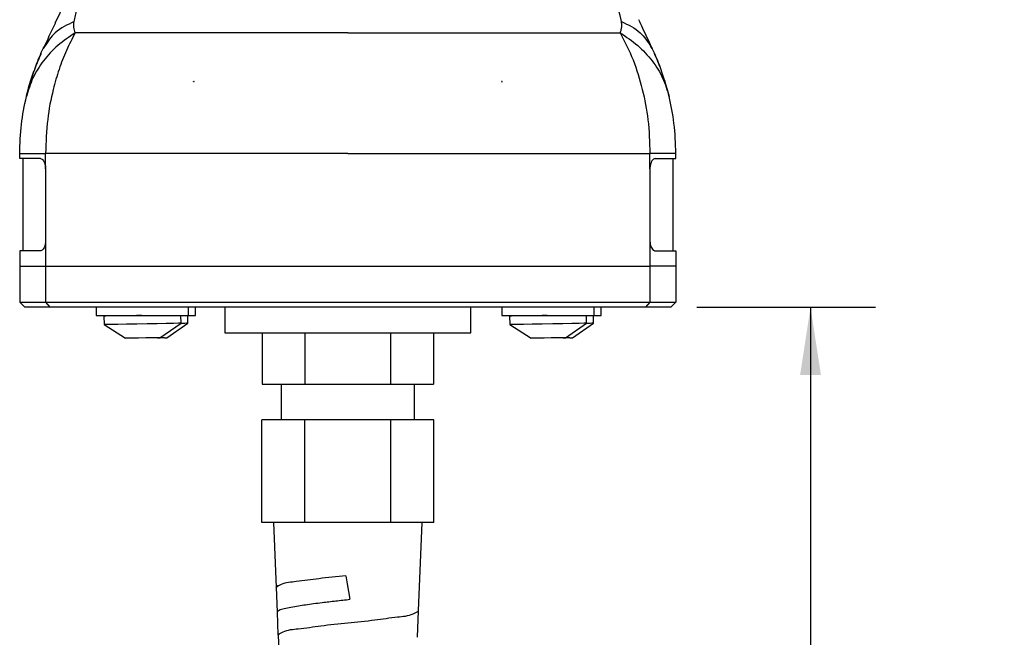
# Model space of a CAD drawing. Header units: millimetres. Extents: x 13 to 546, y 13 to 419.
# Tile 10 of 18: x 296 to 392, y 156 to 216. Entities that reach past the tile are written whole.
import ezdxf

# ---------------------------------------------------------------- set-up
doc = ezdxf.new("R2010")
doc.units = ezdxf.units.MM
doc.header["$LTSCALE"] = 2
doc.linetypes.add('SLD-Solid', pattern=[0])
doc.layers.add('DIMENSIONS', color=140, linetype='SLD-Solid', lineweight=25)
doc.styles.add('SLDTEXTSTYLE0', font='VERDANA.TTF')
doc.dimstyles.new('SLDDIMSTYLE1', dxfattribs={"dimtxt": 4.316016, "dimasz": 6.604, "dimexe": 0, "dimexo": 0.0625, "dimgap": 1.079004, "dimtad": 0, "dimtih": 1, "dimtoh": 1, "dimrnd": 1e-09, "dimzin": 12, "dimdsep": 46, "dimtxsty": 'SLDTEXTSTYLE0', "dimsah": 1, "dimcen": 0.09, "dimadec": 0, "dimazin": 3, "dimtfac": 1, "dimtofl": 0, "dimtmove": 0, "dimatfit": 3, "dimfxl": 0, "dimfrac": 2, "dimtolj": 1, "dimtzin": 12, "dimarcsym": 0})

# ---------------------------------------------------------------- blocks, each defined once
blk = doc.blocks.new('_D_5')
at = {"layer": 'DIMENSIONS'}
for p, q in [((362.094, 188.14), (379.54, 188.14)), ((373.19, 188.14), (373.19, 124.083)), ((373.19, 91.176), (373.19, 110.364)), ((376.012, 89.765), (373.19, 91.176)), ((370.368, 86.943), (376.012, 89.765)), ((373.19, 85.531), (370.368, 86.943)), ((373.19, 50.939), (373.19, 85.531)), ((335.594, 50.939), (379.54, 50.939))]:
    blk.add_line(p, q, dxfattribs=at)
for points in [[(373.19, 188.14), (372.174, 181.536), (374.206, 181.536)], [(373.19, 50.939), (374.206, 57.543), (372.174, 57.543)]]:
    blk.add_solid(points, dxfattribs=at)
at = {"layer": 'DIMENSIONS', "char_height": 4.23333, "attachment_point": 1, "style": 'SLDTEXTSTYLE0'}
for s, insert in [('16.4FT / 5M', (355.975, 122.6)), ('CABLE LENGTH', (351.49, 115.74))]:
    blk.add_mtext(s, dxfattribs=dict(at, insert=insert))

msp = doc.modelspace()

# ---------------------------------------------------------------- linework, layer by layer
for p, q in [((298.347, 213.385), (298.489, 213.569)), ((298.487, 213.567), (298.347, 213.385)), ((357.618, 213.569), (357.76, 213.385)), ((357.76, 213.385), (357.618, 213.569)), ((312.994, 210.122), (312.994, 210.172)), ((312.994, 210.172), (313.068, 210.172)), ((343.113, 210.172), (343.039, 210.172)), ((343.113, 210.122), (343.113, 210.172)), ((296.054, 202.64), (296.054, 203.145)), ((298.067, 202.64), (296.054, 202.64)), ((296.354, 202.64), (296.354, 193.64)), ((358.04, 202.64), (360.054, 202.64)), ((359.754, 202.64), (359.754, 193.64)), ((360.054, 202.64), (360.054, 203.145)), ((298.58, 201.64), (298.58, 194.64)), ((357.527, 201.64), (357.527, 194.64)), ((298.58, 194.64), (298.58, 192.14)), ((357.527, 194.64), (357.527, 192.14)), ((296.054, 193.64), (296.054, 192.14)), ((298.067, 193.64), (296.054, 193.64)), ((358.04, 193.64), (360.054, 193.64)), ((360.054, 193.64), (360.054, 192.14)), ((296.054, 192.14), (298.58, 192.14)), ((296.054, 192.14), (296.054, 188.64)), ((298.58, 192.14), (357.527, 192.14)), ((298.58, 192.14), (298.58, 188.64)), ((360.054, 192.14), (357.527, 192.14)), ((357.527, 192.14), (357.527, 188.64)), ((360.054, 192.14), (360.054, 188.64)), ((296.054, 188.64), (298.58, 188.64)), ((296.054, 188.64), (296.554, 188.14)), ((298.58, 188.64), (357.527, 188.64)), ((298.58, 188.64), (299.001, 188.14)), ((357.527, 188.64), (357.106, 188.14)), ((357.527, 188.64), (360.054, 188.64)), ((360.054, 188.64), (359.554, 188.14)), ((299.001, 188.14), (296.554, 188.14)), ((357.106, 188.14), (299.001, 188.14)), ((303.525, 188.14), (303.525, 187.34)), ((303.525, 187.34), (312.525, 187.34)), ((304.276, 187.274), (304.29, 186.444)), ((306.026, 187.34), (306.026, 187.306)), ((311.789, 186.575), (311.776, 187.34)), ((312.467, 186.575), (312.454, 187.34)), ((312.525, 187.34), (312.525, 188.14)), ((312.525, 187.34), (313.204, 187.34)), ((313.204, 187.34), (313.204, 188.14)), ((316.054, 188.14), (316.054, 185.64)), ((340.054, 185.64), (340.054, 188.14)), ((343.083, 188.14), (343.083, 187.34)), ((343.083, 187.34), (352.083, 187.34)), ((343.833, 187.274), (343.848, 186.444)), ((345.583, 187.34), (345.584, 187.306)), ((351.347, 186.575), (351.333, 187.34)), ((352.025, 186.575), (352.012, 187.34)), ((352.083, 187.34), (352.083, 188.14)), ((352.083, 187.34), (352.761, 187.34)), ((352.761, 187.34), (352.761, 188.14)), ((359.554, 188.14), (357.106, 188.14)), ((304.29, 186.444), (306.389, 185.111)), ((309.738, 185.169), (311.789, 186.575)), ((310.417, 185.169), (312.467, 186.575)), ((343.848, 186.444), (345.946, 185.111)), ((349.296, 185.169), (351.347, 186.575)), ((349.974, 185.169), (352.025, 186.575)), ((316.054, 185.64), (328.054, 185.64)), ((319.704, 185.64), (319.704, 180.64)), ((323.879, 185.64), (323.879, 180.64)), ((328.054, 185.64), (340.054, 185.64)), ((332.229, 185.64), (332.229, 180.64)), ((336.404, 185.64), (336.404, 180.64)), ((319.704, 180.64), (323.879, 180.64)), ((321.554, 180.64), (321.554, 177.14)), ((323.879, 180.64), (332.229, 180.64)), ((332.229, 180.64), (336.404, 180.64)), ((334.554, 177.14), (334.554, 180.64)), ((319.67, 167.14), (319.67, 177.14)), ((323.862, 177.14), (319.67, 177.14)), ((323.862, 167.14), (323.862, 177.14)), ((332.245, 177.14), (323.862, 177.14)), ((332.245, 167.14), (332.245, 177.14)), ((336.437, 177.14), (332.245, 177.14)), ((336.437, 167.14), (336.437, 177.14)), ((323.862, 167.14), (319.67, 167.14)), ((320.808, 167.14), (321.06, 160.806)), ((332.245, 167.14), (323.862, 167.14)), ((336.437, 167.14), (332.245, 167.14)), ((334.956, 158.513), (335.299, 167.14)), ((321.072, 160.818), (321.167, 158.399)), ((334.843, 155.936), (334.944, 158.513)), ((321.156, 158.376), (321.243, 156.192)), ((321.254, 156.193), (321.36, 153.497))]:
    msp.add_line(p, q)
at = {"flags": 128}
for points in [[(299.529, 215.889), (299.671, 216.191), (300.316, 217.557), (301.17, 219.367), (302.019, 221.169), (303.051, 223.356), (304.162, 225.71), (305.418, 228.373)], [(328.054, 214.917), (324.066, 214.917), (320.144, 214.917), (316.355, 214.917), (312.762, 214.917), (309.424, 214.917), (306.398, 214.917), (303.733, 214.917), (301.475, 214.917)], [(328.054, 214.917), (332.041, 214.917), (335.963, 214.917), (339.752, 214.917), (343.345, 214.917), (346.683, 214.917), (349.71, 214.917), (352.374, 214.917), (354.632, 214.917)], [(328.054, 203.14), (323.685, 203.14), (319.384, 203.14), (315.22, 203.14), (311.256, 203.14), (307.554, 203.14), (304.174, 203.14), (301.167, 203.14), (298.58, 203.14)], [(298.58, 201.64), (298.58, 202.48), (298.58, 203.14)], [(328.054, 203.14), (332.422, 203.14), (336.723, 203.14), (340.887, 203.14), (344.852, 203.14), (348.553, 203.14), (351.933, 203.14), (354.941, 203.14), (357.527, 203.14)], [(357.527, 201.64), (357.527, 202.48), (357.527, 203.14)], [(307.959, 187.34), (307.45, 187.331), (306.471, 187.314), (305.608, 187.299), (304.924, 187.286), (304.471, 187.278), (304.28, 187.275), (304.276, 187.274)], [(347.517, 187.34), (347.007, 187.331), (346.029, 187.314), (345.166, 187.299), (344.482, 187.286), (344.028, 187.278), (343.838, 187.275), (343.833, 187.274)], [(311.789, 186.575), (311.775, 186.575), (311.55, 186.572), (311.064, 186.563), (310.355, 186.551), (309.473, 186.536), (308.485, 186.519), (307.464, 186.501), (306.486, 186.484), (305.623, 186.469), (304.939, 186.456), (304.485, 186.448), (304.295, 186.445), (304.29, 186.444)], [(351.347, 186.575), (351.333, 186.575), (351.108, 186.572), (350.622, 186.563), (349.912, 186.551), (349.031, 186.536), (348.043, 186.519), (347.022, 186.501), (346.044, 186.484), (345.18, 186.469), (344.497, 186.456), (344.043, 186.448), (343.853, 186.445), (343.848, 186.444)], [(309.486, 185.165), (308.996, 185.157), (308.341, 185.145), (307.637, 185.133), (307.008, 185.122), (306.566, 185.114), (306.39, 185.111), (306.389, 185.111)], [(310.165, 185.165), (309.675, 185.157), (309.528, 185.154)], [(309.58, 185.167), (309.647, 185.168), (309.696, 185.169), (309.727, 185.169), (309.738, 185.169), (309.738, 185.169)], [(310.259, 185.167), (310.326, 185.168), (310.375, 185.169), (310.405, 185.169), (310.417, 185.169), (310.417, 185.169)], [(349.044, 185.165), (348.554, 185.157), (347.899, 185.145), (347.195, 185.133), (346.566, 185.122), (346.124, 185.114), (345.948, 185.111), (345.946, 185.111)], [(349.722, 185.165), (349.233, 185.157), (349.086, 185.154)], [(349.138, 185.167), (349.205, 185.168), (349.254, 185.169), (349.284, 185.169), (349.296, 185.169), (349.296, 185.169)], [(349.816, 185.167), (349.883, 185.168), (349.933, 185.169), (349.963, 185.169), (349.974, 185.169), (349.974, 185.169)], [(327.862, 161.932), (327.995, 161.165), (328.128, 160.402), (328.26, 159.642)]]:
    msp.add_lwpolyline(points, dxfattribs=at)
for centre in [(314.988, 13.969), (354.545, 13.969)]:
    msp.add_arc(centre, 172.624, 90.83651, 91.04892)
for points, knots in [([(301.359, 216.005), (301.444, 216.4), (301.621, 217.215), (301.91, 218.248), (302.186, 219.096), (302.429, 219.768), (302.699, 220.438), (303.119, 221.375), (303.733, 222.544), (304.62, 223.914), (305.648, 225.24), (306.429, 226.056), (306.825, 226.469)], [0, 0, 0, 0, 0.101097, 0.208691, 0.268036, 0.324333, 0.387411, 0.448916, 0.581025, 0.717534, 0.856888, 1, 1, 1, 1]), ([(354.748, 216.005), (354.563, 216.817), (354.267, 218.11), (353.646, 219.895), (352.992, 221.401), (352.173, 222.88), (350.992, 224.632), (349.952, 225.749), (349.282, 226.469)], [0, 0, 0, 0, 0.208292, 0.331587, 0.472574, 0.618591, 0.754388, 1, 1, 1, 1]), ([(357.691, 213.517), (357.407, 214.124), (356.99, 215.018), (356.568, 215.909), (356.433, 216.195)], [0, 0, 0, 0, 0.679258, 1, 1, 1, 1]), ([(299.529, 215.889), (299.488, 215.803), (299.114, 215.012), (298.745, 214.22), (298.415, 213.514)], [0, 0, 0, 0, 0.1085668, 1, 1, 1, 1]), ([(301.359, 216.005), (300.697, 215.697), (299.51, 215.145), (298.801, 214.052), (298.487, 213.567)], [0, 0, 0, 0, 0.5567595, 1, 1, 1, 1]), ([(301.475, 214.917), (301.416, 215.094), (301.299, 215.448), (301.339, 215.82), (301.359, 216.005)], [0, 0, 0, 0, 0.499941, 1, 1, 1, 1]), ([(354.632, 214.917), (354.668, 215.022), (354.743, 215.241), (354.798, 215.61), (354.766, 215.868), (354.748, 216.005)], [0, 0, 0, 0, 0.300689, 0.625998, 1, 1, 1, 1]), ([(354.748, 216.005), (355.412, 215.696), (356.599, 215.144), (357.306, 214.051), (357.618, 213.569)], [0, 0, 0, 0, 0.559073, 1, 1, 1, 1]), ([(301.475, 214.917), (300.891, 214.522), (299.741, 213.745), (298.346, 212.237), (297.272, 210.558), (296.893, 209.317), (296.707, 208.707)], [0, 0, 0, 0, 0.262689, 0.517079, 0.7625, 1, 1, 1, 1]), ([(301.475, 214.917), (301.176, 214.348), (300.568, 213.194), (299.864, 211.339), (299.215, 209.099), (298.689, 206.357), (298.618, 204.251), (298.58, 203.14)], [0, 0, 0, 0, 0.157238, 0.318975, 0.484729, 0.728007, 1, 1, 1, 1]), ([(354.632, 214.917), (355.073, 214.048), (355.97, 212.28), (356.829, 209.408), (357.42, 206.345), (357.49, 204.239), (357.527, 203.14)], [0, 0, 0, 0, 0.23824, 0.484624, 0.731123, 1, 1, 1, 1]), ([(354.632, 214.917), (355.216, 214.522), (356.366, 213.745), (357.761, 212.237), (358.835, 210.558), (359.214, 209.317), (359.4, 208.707)], [0, 0, 0, 0, 0.262685, 0.517075, 0.762497, 1, 1, 1, 1]), ([(297.52, 211.382), (297.562, 211.504), (297.797, 212.188), (298.099, 212.845), (298.348, 213.385)], [0, 0, 0, 0, 0.179283, 1, 1, 1, 1]), ([(358.581, 211.397), (358.536, 211.528), (358.302, 212.206), (358.002, 212.858), (357.76, 213.385)], [0, 0, 0, 0, 0.192639, 1, 1, 1, 1]), ([(298.137, 212.878), (297.906, 212.354), (297.436, 211.285), (297.125, 210.159), (296.966, 209.585)], [0, 0, 0, 0, 0.490074, 1, 1, 1, 1]), ([(359.139, 209.59), (358.981, 210.164), (358.668, 211.294), (358.196, 212.366), (357.963, 212.895)], [0, 0, 0, 0, 0.507696, 1, 1, 1, 1]), ([(296.707, 208.707), (296.85, 209.273), (297.061, 210.107), (297.354, 210.915), (297.448, 211.175)], [0, 0, 0, 0, 0.679002, 1, 1, 1, 1]), ([(359.4, 208.707), (359.256, 209.277), (359.046, 210.109), (358.753, 210.916), (358.661, 211.17)], [0, 0, 0, 0, 0.684949, 1, 1, 1, 1]), ([(313.068, 210.172), (313.054, 210.163), (313.029, 210.146), (313.005, 210.13), (312.994, 210.122)], [0, 0, 0, 0, 0.5599847, 1, 1, 1, 1]), ([(343.039, 210.172), (343.053, 210.163), (343.078, 210.146), (343.102, 210.13), (343.113, 210.122)], [0, 0, 0, 0, 0.559984, 1, 1, 1, 1]), ([(296.054, 203.145), (296.082, 204.095), (296.138, 205.968), (296.519, 207.802), (296.707, 208.707)], [0, 0, 0, 0, 0.506895, 1, 1, 1, 1]), ([(360.054, 203.145), (360.023, 204.128), (359.966, 206.001), (359.582, 207.835), (359.4, 208.707)], [0, 0, 0, 0, 0.524812, 1, 1, 1, 1]), ([(296.054, 203.145), (296.104, 203.146), (296.31, 203.149), (296.779, 203.146), (297.57, 203.145), (298.207, 203.141), (298.58, 203.14)], [0, 0, 0, 0, 0.059935, 0.244042, 0.556878, 1, 1, 1, 1]), ([(298.067, 202.64), (298.124, 202.626), (298.255, 202.595), (298.401, 202.408), (298.512, 202.162), (298.571, 201.893), (298.577, 201.714), (298.58, 201.64)], [0, 0, 0, 0, 0.143092, 0.326062, 0.554561, 0.817149, 1, 1, 1, 1]), ([(360.054, 203.145), (360, 203.145), (359.785, 203.143), (359.305, 203.142), (358.517, 203.141), (357.89, 203.14), (357.527, 203.14)], [0, 0, 0, 0, 0.0641115, 0.2551413, 0.5692235, 1, 1, 1, 1]), ([(358.04, 202.64), (357.983, 202.626), (357.852, 202.595), (357.706, 202.408), (357.595, 202.162), (357.536, 201.893), (357.53, 201.714), (357.527, 201.64)], [0, 0, 0, 0, 0.143091, 0.326061, 0.554561, 0.817149, 1, 1, 1, 1]), ([(298.58, 194.64), (298.574, 194.529), (298.563, 194.316), (298.478, 194.025), (298.355, 193.802), (298.209, 193.661), (298.104, 193.645), (298.067, 193.64)], [0, 0, 0, 0, 0.274562, 0.527476, 0.741111, 0.908215, 1, 1, 1, 1]), ([(357.527, 194.64), (357.533, 194.529), (357.544, 194.316), (357.629, 194.025), (357.752, 193.802), (357.898, 193.661), (358.003, 193.645), (358.04, 193.64)], [0, 0, 0, 0, 0.274562, 0.527477, 0.741112, 0.908217, 1, 1, 1, 1]), ([(309.486, 185.165), (309.506, 185.167), (309.537, 185.169), (309.568, 185.167), (309.58, 185.167)], [0, 0, 0, 0, 0.623547, 1, 1, 1, 1]), ([(310.165, 185.165), (310.184, 185.167), (310.216, 185.169), (310.247, 185.167), (310.259, 185.167)], [0, 0, 0, 0, 0.623547, 1, 1, 1, 1]), ([(349.044, 185.165), (349.063, 185.167), (349.095, 185.169), (349.126, 185.167), (349.138, 185.167)], [0, 0, 0, 0, 0.623527, 1, 1, 1, 1]), ([(349.722, 185.165), (349.742, 185.167), (349.773, 185.169), (349.805, 185.167), (349.816, 185.167)], [0, 0, 0, 0, 0.623547, 1, 1, 1, 1]), ([(327.862, 161.932), (326.982, 161.847), (325.363, 161.69), (323.289, 161.367), (321.815, 161.273), (321.225, 160.908), (321.06, 160.806)], [0, 0, 0, 0, 0.3813347, 0.7021362, 0.9167876, 1, 1, 1, 1]), ([(321.072, 160.818), (321.1, 160.865), (321.157, 160.963), (321.268, 160.983), (321.325, 160.992)], [0, 0, 0, 0, 0.489505, 1, 1, 1, 1]), ([(321.156, 158.387), (321.216, 158.455), (321.393, 158.657), (321.905, 158.747), (322.525, 158.901), (323.232, 159.015), (323.966, 159.126), (324.736, 159.229), (325.715, 159.352), (326.896, 159.489), (327.8, 159.59), (328.26, 159.642)], [0, 0, 0, 0, 0.036755, 0.108658, 0.202786, 0.304758, 0.4021, 0.509445, 0.624956, 0.80914, 1, 1, 1, 1]), ([(321.243, 156.192), (321.409, 156.297), (322.001, 156.671), (323.484, 156.769), (325.559, 157.099), (328.057, 157.348), (330.561, 157.599), (332.66, 157.924), (334.164, 158.03), (334.78, 158.398), (334.956, 158.503)], [0, 0, 0, 0, 0.041771, 0.148929, 0.308459, 0.496873, 0.685912, 0.847121, 0.956466, 1, 1, 1, 1])]:
    msp.add_open_spline(points, degree=3, knots=knots)

# ---------------------------------------------------------------- dimensions: what is measured, and where the dimension line sits
at = {"layer": 'DIMENSIONS'}
dim = msp.add_linear_dim(base=(373.19, 188.14), p1=(333.054, 50.939), p2=(359.554, 188.14), angle=90, text='16.4FT / 5M\\PCABLE LENGTH', dimstyle='SLDDIMSTYLE1', dxfattribs=at)
dim.commit()
dim.dimension.update_dxf_attribs({"geometry": '_D_5', "text_midpoint": (373.19, 117.223), "dimtype": 160})

doc.saveas('drawing.dxf')
